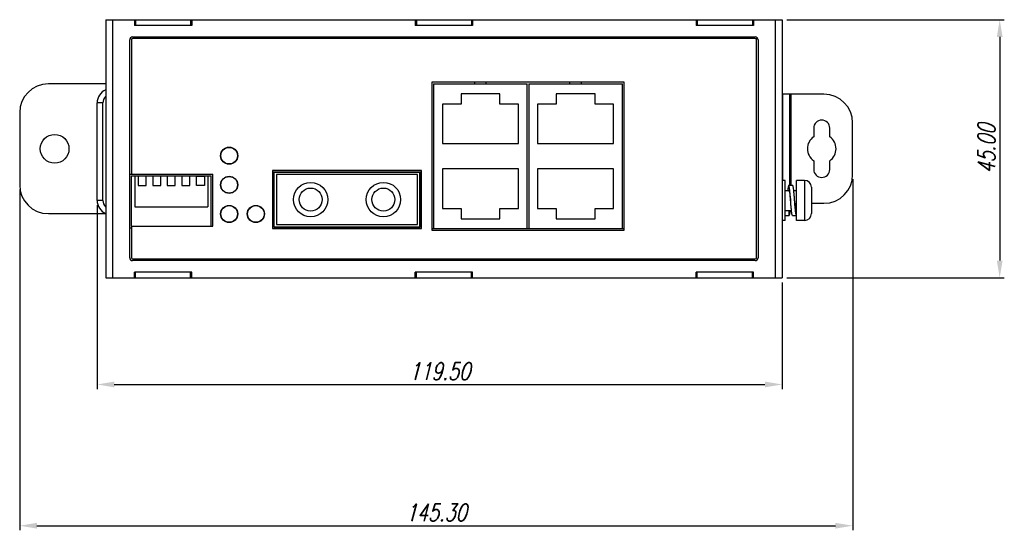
# Model space of a CAD drawing. Extents: x 808 to 1699, y 60 to 690.
# Tile 5 of 19: x 1137 to 1308, y 273 to 362. Entities that reach past the tile are written whole.
import ezdxf

# ---------------------------------------------------------------- set-up
doc = ezdxf.new("R2010")
doc.units = 0
doc.header["$LTSCALE"] = 2
doc.header["$MEASUREMENT"] = 0
doc.header["$PDMODE"] = 3
doc.layers.get('Defpoints').update_dxf_attribs({"linetype": 'CONTINUOUS'})
for name, color, linetype in [('1X1_LED_DXF_CONTINUOUS_L66', 7, 'CONTINUOUS'), ('1X3_G-G_DXF_CONTINUOUS_L67', 7, 'CONTINUOUS'), ('307229417C_DXF_CONTINUOU56', 7, 'CONTINUOUS'), ('3205278000_NDXF_CONTINUO51', 7, 'CONTINUOUS'), ('3991140800_BDXF_CONTINUO53', 7, 'CONTINUOUS'), ('3991141100_CDXF_CONTINUO49', 7, 'CONTINUOUS'), ('3991141500_PDXF_CONTINUO50', 7, 'CONTINUOUS'), ('DIN-SWITCH-5DXF_CONTINUO52', 7, 'CONTINUOUS'), ('FORM', 7, 'CONTINUOUS'), ('OPT-155B_DXF_CONTINUOUS_54', 7, 'CONTINUOUS'), ('PCB-M-8P_DXF_CONTINUOUS_55', 7, 'CONTINUOUS'), ('SCREW_M4_DXF_CONTINUOUS_57', 7, 'CONTINUOUS'), ('SNAP_2_DXF_CONTINUOUS_LINE', 7, 'CONTINUOUS'), ('SNAP_DXF_CONTINUOUS_LINE', 7, 'CONTINUOUS')]:
    doc.layers.add(name, color=color, linetype=linetype)
doc.styles.get("Standard").update_dxf_attribs({"font": 'txt.shx', "width": 0.75, "oblique": 15})
doc.dimstyles.get("Standard").update_dxf_attribs({"dimtxt": 0.18, "dimasz": 0.18, "dimexe": 0.18, "dimexo": 0.0625, "dimgap": 0.09, "dimtad": 0, "dimtih": 1, "dimtoh": 1, "dimdec": 4, "dimzin": 0, "dimdsep": 46, "dimtxsty": 'Standard', "dimcen": 0.09, "dimadec": 0, "dimazin": 0, "dimtfac": 1, "dimtdec": 4, "dimtofl": 0, "dimtmove": 0, "dimatfit": 3, "dimfxl": 0, "dimtolj": 1, "dimtzin": 0, "dimarcsym": 0})

# ---------------------------------------------------------------- blocks, each defined once
blk = doc.blocks.new('*D1')
at = {"layer": 'Defpoints', "color": 0}
for p in [(1150.09, 330.07), (1269.59, 316.57), (1269.59, 297.99)]:
    blk.add_point(p, dxfattribs=at)
at = {"layer": 'FORM', "color": 0, "lineweight": -2}
for p, q in [((1150.09, 329.27), (1150.09, 297.19)), ((1269.59, 315.77), (1269.59, 297.19)), ((1153.09, 297.99), (1266.59, 297.99))]:
    blk.add_line(p, q, dxfattribs=at)
at = {"layer": 'FORM', "color": 0}
for points in [[(1153.09, 298.49), (1153.09, 297.49), (1150.09, 297.99)], [(1266.59, 298.49), (1266.59, 297.49), (1269.59, 297.99)]]:
    blk.add_solid(points, dxfattribs=at)
at = {"layer": 'FORM', "color": 0, "insert": (1209.84, 300.29), "char_height": 3, "attachment_point": 5}
blk.add_mtext('\\A1;119.50', dxfattribs=at)
blk = doc.blocks.new('*D2')
at = {"layer": 'Defpoints', "color": 0}
for p in [(1281.89, 334.57), (1136.59, 332.77), (1281.89, 273.37)]:
    blk.add_point(p, dxfattribs=at)
at = {"layer": 'FORM', "color": 0, "lineweight": -2}
for p, q in [((1281.89, 333.77), (1281.89, 272.57)), ((1136.59, 331.97), (1136.59, 272.57)), ((1139.59, 273.37), (1278.89, 273.37))]:
    blk.add_line(p, q, dxfattribs=at)
at = {"layer": 'FORM', "color": 0}
for points in [[(1139.59, 273.87), (1139.59, 272.87), (1136.59, 273.37)], [(1278.89, 273.87), (1278.89, 272.87), (1281.89, 273.37)]]:
    blk.add_solid(points, dxfattribs=at)
at = {"layer": 'FORM', "color": 0, "insert": (1209.24, 275.67), "char_height": 3, "attachment_point": 5}
blk.add_mtext('\\A1;145.30', dxfattribs=at)
blk = doc.blocks.new('*D4')
at = {"layer": 'Defpoints', "color": 0}
for p in [(1269.59, 361.57), (1269.59, 316.57), (1307.54, 316.57)]:
    blk.add_point(p, dxfattribs=at)
at = {"layer": 'FORM', "color": 0, "lineweight": -2}
for p, q in [((1270.39, 361.57), (1308.34, 361.57)), ((1307.54, 358.57), (1307.54, 319.57)), ((1270.39, 316.57), (1308.34, 316.57))]:
    blk.add_line(p, q, dxfattribs=at)
at = {"layer": 'FORM', "color": 0}
for points in [[(1307.04, 358.57), (1308.04, 358.57), (1307.54, 361.57)], [(1307.04, 319.57), (1308.04, 319.57), (1307.54, 316.57)]]:
    blk.add_solid(points, dxfattribs=at)
at = {"layer": 'FORM', "color": 0, "insert": (1305.24, 339.07), "char_height": 3, "attachment_point": 5, "rotation": 90}
blk.add_mtext('\\A1;45.00', dxfattribs=at)

msp = doc.modelspace()

# ---------------------------------------------------------------- linework, layer by layer
at = {"layer": '1X1_LED_DXF_CONTINUOUS_L66', "color": 7, "linetype": 'Continuous'}
msp.add_circle((1177.788, 327.71), 1.45, dxfattribs=at)
at = {"layer": '1X3_G-G_DXF_CONTINUOUS_L67', "color": 7, "linetype": 'Continuous'}
for centre in [(1173.128, 337.87), (1173.128, 332.79), (1173.128, 327.71)]:
    msp.add_circle(centre, 1.45, dxfattribs=at)
at = {"layer": '307229417C_DXF_CONTINUOU56', "color": 7, "linetype": 'Continuous'}
for p, q in [((1215.963, 350.37), (1215.963, 350.67)), ((1217.963, 350.37), (1217.963, 350.67)), ((1232.563, 350.37), (1232.563, 350.67)), ((1234.563, 350.37), (1234.563, 350.67)), ((1208.788, 350.37), (1208.788, 325.17)), ((1208.788, 350.37), (1225.138, 350.37)), ((1213.578, 348.67), (1213.578, 346.87)), ((1220.348, 348.67), (1213.578, 348.67)), ((1220.348, 346.87), (1220.348, 348.67)), ((1225.138, 325.17), (1225.138, 350.37)), ((1225.388, 350.37), (1241.738, 350.37)), ((1225.388, 350.37), (1225.388, 325.17)), ((1236.948, 348.67), (1230.178, 348.67)), ((1230.178, 348.67), (1230.178, 346.87)), ((1236.948, 346.87), (1236.948, 348.67)), ((1241.738, 325.17), (1241.738, 350.37)), ((1210.338, 346.87), (1210.338, 339.97)), ((1213.578, 346.87), (1210.338, 346.87)), ((1223.588, 346.87), (1220.348, 346.87)), ((1223.588, 339.97), (1223.588, 346.87)), ((1230.178, 346.87), (1226.938, 346.87)), ((1226.938, 346.87), (1226.938, 339.97)), ((1240.188, 346.87), (1236.948, 346.87)), ((1240.188, 339.97), (1240.188, 346.87)), ((1210.338, 339.97), (1223.588, 339.97)), ((1226.938, 339.97), (1240.188, 339.97)), ((1223.588, 335.57), (1210.338, 335.57)), ((1210.338, 335.57), (1210.338, 328.67)), ((1223.588, 328.67), (1223.588, 335.57)), ((1240.188, 335.57), (1226.938, 335.57)), ((1226.938, 335.57), (1226.938, 328.67)), ((1240.188, 328.67), (1240.188, 335.57)), ((1210.338, 328.67), (1213.578, 328.67)), ((1213.578, 328.67), (1213.578, 326.87)), ((1220.348, 328.67), (1223.588, 328.67)), ((1220.348, 326.87), (1220.348, 328.67)), ((1226.938, 328.67), (1230.178, 328.67)), ((1230.178, 328.67), (1230.178, 326.87)), ((1236.948, 328.67), (1240.188, 328.67)), ((1236.948, 326.87), (1236.948, 328.67)), ((1213.578, 326.87), (1220.348, 326.87)), ((1230.178, 326.87), (1236.948, 326.87)), ((1208.788, 325.17), (1225.138, 325.17)), ((1225.388, 325.17), (1241.738, 325.17))]:
    msp.add_line(p, q, dxfattribs=at)
at = {"layer": '3205278000_NDXF_CONTINUO51', "color": 7, "linetype": 'Continuous'}
for p, q in [((1156.088, 358.07), (1156.088, 334.67)), ((1264.888, 358.27), (1156.288, 358.27)), ((1265.088, 320.07), (1265.088, 358.07)), ((1208.488, 350.67), (1208.488, 324.87)), ((1242.038, 350.67), (1208.488, 350.67)), ((1242.038, 324.87), (1242.038, 350.67)), ((1180.688, 335.27), (1180.688, 325.17)), ((1206.688, 335.27), (1180.688, 335.27)), ((1206.688, 325.17), (1206.688, 335.27)), ((1156.088, 334.67), (1170.268, 334.67)), ((1170.268, 325.57), (1170.268, 334.67)), ((1156.088, 325.57), (1156.088, 320.07)), ((1156.088, 325.57), (1170.268, 325.57)), ((1180.688, 325.17), (1206.688, 325.17)), ((1208.488, 324.87), (1242.038, 324.87)), ((1156.288, 319.87), (1264.888, 319.87))]:
    msp.add_line(p, q, dxfattribs=at)
for centre in [(1173.128, 337.87), (1173.128, 332.79), (1173.128, 327.71), (1177.788, 327.71)]:
    msp.add_circle(centre, 1.5, dxfattribs=at)
for centre, start, end in [((1156.288, 358.07), 90, 180), ((1264.888, 358.07), 0, 90), ((1156.288, 320.07), 180, 270), ((1264.888, 320.07), 270, 0)]:
    msp.add_arc(centre, 0.2, start, end, dxfattribs=at)
at = {"layer": '3991140800_BDXF_CONTINUO53', "color": 7, "linetype": 'Continuous'}
for p, q in [((1156.588, 316.57), (1166.588, 316.57)), ((1156.788, 316.57), (1156.788, 317.57)), ((1166.388, 316.57), (1166.388, 317.57)), ((1205.588, 316.57), (1215.588, 316.57)), ((1205.788, 316.57), (1205.788, 317.57)), ((1215.388, 316.57), (1215.388, 317.57)), ((1254.588, 316.57), (1264.588, 316.57)), ((1254.788, 316.57), (1254.788, 317.57)), ((1264.388, 316.57), (1264.388, 317.57))]:
    msp.add_line(p, q, dxfattribs=at)
at = {"layer": '3991141100_CDXF_CONTINUO49', "color": 3, "linetype": 'Continuous'}
for p, q in [((1156.588, 361.57), (1166.588, 361.57)), ((1205.588, 361.57), (1215.588, 361.57)), ((1254.588, 361.57), (1264.588, 361.57)), ((1150.088, 330.07), (1150.088, 347.07))]:
    msp.add_line(p, q, dxfattribs=at)
at = {"layer": '3991141100_CDXF_CONTINUO49', "color": 7, "linetype": 'Continuous'}
for p, q in [((1156.788, 361.57), (1156.788, 360.57)), ((1166.388, 361.57), (1166.388, 360.57)), ((1205.788, 361.57), (1205.788, 360.57)), ((1215.388, 361.57), (1215.388, 360.57)), ((1254.788, 361.57), (1254.788, 360.57)), ((1264.388, 361.57), (1264.388, 360.57)), ((1151.088, 347.07), (1150.088, 347.07)), ((1151.088, 330.07), (1151.088, 347.07)), ((1151.088, 330.07), (1150.088, 330.07))]:
    msp.add_line(p, q, dxfattribs=at)
at = {"layer": '3991141100_CDXF_CONTINUO49', "color": 3, "linetype": 'Continuous'}
for centre, start, end in [((1152.588, 347.07), 113.57818, 180), ((1152.588, 330.07), 180, 246.42182)]:
    msp.add_arc(centre, 2.5, start, end, dxfattribs=at)
at = {"layer": '3991141100_CDXF_CONTINUO49', "color": 7, "linetype": 'Continuous'}
for centre, start, end in [((1152.588, 347.07), 132.3997, 180), ((1152.588, 330.07), 180, 227.6003)]:
    msp.add_arc(centre, 1.5, start, end, dxfattribs=at)
at = {"layer": '3991141500_PDXF_CONTINUO50', "color": 7, "linetype": 'Continuous'}
for p, q in [((1151.588, 361.57), (1151.588, 316.57)), ((1151.588, 361.57), (1156.588, 361.57)), ((1152.788, 361.57), (1152.788, 316.57)), ((1156.588, 361.57), (1156.588, 360.57)), ((1166.588, 361.57), (1166.588, 360.57)), ((1166.588, 361.57), (1205.588, 361.57)), ((1205.588, 361.57), (1205.588, 360.57)), ((1215.588, 361.57), (1215.588, 360.57)), ((1215.588, 361.57), (1254.588, 361.57)), ((1254.588, 361.57), (1254.588, 360.57)), ((1264.588, 361.57), (1269.588, 361.57)), ((1264.588, 361.57), (1264.588, 360.57)), ((1268.388, 361.57), (1268.388, 316.57)), ((1269.588, 361.57), (1269.588, 316.57)), ((1166.588, 360.57), (1156.588, 360.57)), ((1215.588, 360.57), (1205.588, 360.57)), ((1264.588, 360.57), (1254.588, 360.57)), ((1155.788, 320.07), (1155.788, 358.07)), ((1156.288, 358.57), (1264.888, 358.57)), ((1265.388, 358.07), (1265.388, 320.07)), ((1208.538, 324.87), (1208.538, 350.67)), ((1241.988, 350.67), (1241.988, 324.87)), ((1180.738, 335.22), (1180.738, 325.22)), ((1206.638, 335.22), (1180.738, 335.22)), ((1206.638, 325.22), (1206.638, 335.22)), ((1155.788, 334.67), (1156.088, 334.67)), ((1155.788, 325.27), (1156.088, 325.27)), ((1180.738, 325.22), (1206.638, 325.22)), ((1264.888, 319.57), (1156.288, 319.57)), ((1151.588, 316.57), (1156.588, 316.57)), ((1156.588, 316.57), (1156.588, 317.57)), ((1166.588, 317.57), (1156.588, 317.57)), ((1166.588, 316.57), (1166.588, 317.57)), ((1166.588, 316.57), (1205.588, 316.57)), ((1215.588, 317.57), (1205.588, 317.57)), ((1205.588, 316.57), (1205.588, 317.57)), ((1215.588, 316.57), (1215.588, 317.57)), ((1215.588, 316.57), (1254.588, 316.57)), ((1264.588, 317.57), (1254.588, 317.57)), ((1254.588, 316.57), (1254.588, 317.57)), ((1264.588, 316.57), (1264.588, 317.57)), ((1264.588, 316.57), (1269.588, 316.57))]:
    msp.add_line(p, q, dxfattribs=at)
for centre, start, end in [((1156.288, 358.07), 90, 180), ((1264.888, 358.07), 0, 90), ((1156.288, 320.07), 180, 270), ((1264.888, 320.07), 270, 0)]:
    msp.add_arc(centre, 0.5, start, end, dxfattribs=at)
at = {"layer": 'DIN-SWITCH-5DXF_CONTINUO52', "color": 7, "linetype": 'Continuous'}
for p, q in [((1156.088, 325.57), (1156.088, 334.37)), ((1156.088, 334.37), (1169.968, 334.37)), ((1156.678, 334.37), (1156.678, 328.97)), ((1157.248, 334.27), (1157.248, 332.67)), ((1158.648, 334.27), (1157.248, 334.27)), ((1158.648, 332.67), (1158.648, 334.27)), ((1159.788, 334.27), (1159.788, 332.67)), ((1161.188, 334.27), (1159.788, 334.27)), ((1161.188, 332.67), (1161.188, 334.27)), ((1162.328, 334.27), (1162.328, 332.67)), ((1163.728, 334.27), (1162.328, 334.27)), ((1163.728, 332.67), (1163.728, 334.27)), ((1164.868, 334.27), (1164.868, 332.67)), ((1166.268, 334.27), (1164.868, 334.27)), ((1166.268, 332.67), (1166.268, 334.27)), ((1167.408, 332.67), (1167.408, 334.27)), ((1167.408, 334.27), (1168.808, 334.27)), ((1168.808, 334.27), (1168.808, 332.67)), ((1169.378, 334.37), (1169.378, 328.97)), ((1169.968, 325.57), (1169.968, 334.37)), ((1157.248, 332.67), (1158.648, 332.67)), ((1159.788, 332.67), (1161.188, 332.67)), ((1162.328, 332.67), (1163.728, 332.67)), ((1164.868, 332.67), (1166.268, 332.67)), ((1168.808, 332.67), (1167.408, 332.67)), ((1156.678, 328.97), (1169.378, 328.97))]:
    msp.add_line(p, q, dxfattribs=at)
at = {"layer": 'OPT-155B_DXF_CONTINUOUS_54', "color": 7, "linetype": 'Continuous'}
for p, q in [((1180.988, 325.47), (1180.988, 334.97)), ((1180.988, 334.97), (1206.388, 334.97)), ((1206.388, 325.47), (1206.388, 334.97)), ((1181.388, 334.57), (1181.388, 325.87)), ((1205.988, 334.57), (1181.388, 334.57)), ((1205.988, 325.87), (1205.988, 334.57)), ((1180.988, 325.47), (1206.388, 325.47)), ((1181.388, 325.87), (1205.988, 325.87)), ((1182.528, 325.22), (1182.528, 325.47)), ((1184.528, 325.22), (1184.528, 325.47)), ((1185.843, 325.22), (1185.843, 325.47)), ((1186.293, 325.22), (1186.293, 325.47)), ((1186.688, 325.47), (1186.688, 325.22)), ((1188.688, 325.47), (1188.688, 325.22)), ((1188.833, 325.22), (1188.833, 325.47)), ((1190.923, 325.22), (1190.923, 325.47)), ((1191.373, 325.22), (1191.373, 325.47)), ((1193.463, 325.22), (1193.463, 325.47)), ((1193.913, 325.22), (1193.913, 325.47)), ((1196.003, 325.22), (1196.003, 325.47)), ((1196.453, 325.22), (1196.453, 325.47)), ((1198.543, 325.22), (1198.543, 325.47)), ((1198.688, 325.47), (1198.688, 325.22)), ((1200.688, 325.47), (1200.688, 325.22)), ((1201.083, 325.22), (1201.083, 325.47)), ((1201.533, 325.22), (1201.533, 325.47)), ((1202.848, 325.22), (1202.848, 325.47)), ((1204.848, 325.22), (1204.848, 325.47))]:
    msp.add_line(p, q, dxfattribs=at)
for centre, radius in [((1187.338, 330.22), 3), ((1200.038, 330.22), 3), ((1187.338, 330.22), 2), ((1200.038, 330.22), 2)]:
    msp.add_circle(centre, radius, dxfattribs=at)
at = {"layer": 'PCB-M-8P_DXF_CONTINUOUS_55', "color": 7, "linetype": 'Continuous'}
for p, q in [((1208.538, 325.17), (1208.788, 325.17)), ((1225.138, 325.17), (1225.388, 325.17)), ((1241.738, 325.17), (1241.988, 325.17))]:
    msp.add_line(p, q, dxfattribs=at)
at = {"layer": 'SCREW_M4_DXF_CONTINUOUS_57', "color": 7, "linetype": 'Continuous'}
for p, q in [((1270.088, 333.57), (1269.588, 333.57)), ((1270.088, 326.57), (1270.088, 333.57)), ((1273.488, 333.57), (1272.088, 333.57)), ((1272.088, 326.57), (1272.088, 333.57)), ((1273.488, 333.57), (1273.488, 326.57)), ((1270.088, 331.82), (1270.738, 331.82)), ((1271.438, 332.67), (1270.738, 332.67)), ((1271.61, 331.82), (1272.088, 331.82)), ((1274.688, 332.37), (1274.688, 327.77)), ((1270.088, 328.32), (1271.216, 328.32)), ((1270.788, 327.47), (1270.788, 328.32)), ((1270.088, 326.57), (1269.588, 326.57)), ((1270.088, 327.47), (1270.788, 327.47)), ((1271.388, 327.47), (1272.088, 327.47)), ((1273.488, 326.57), (1272.088, 326.57))]:
    msp.add_line(p, q, dxfattribs=at)
for centre, start, end in [((1273.488, 332.37), 0, 90), ((1273.488, 327.77), 270, 0)]:
    msp.add_arc(centre, 1.2, start, end, dxfattribs=at)
for points, start_tangent, end_tangent in [([(1270.738, 332.67), (1270.706, 332.638), (1270.673, 332.543), (1270.641, 332.386), (1270.608, 332.173), (1270.576, 331.908), (1270.566, 331.82)], (-1, 0), (-0.1072644, -0.9942305)), ([(1271.063, 330.07), (1271.031, 330.477), (1270.998, 330.873), (1270.966, 331.25), (1270.933, 331.598), (1270.901, 331.908), (1270.868, 332.173), (1270.836, 332.386), (1270.803, 332.543), (1270.771, 332.638), (1270.738, 332.67)], (-0.0793218, 0.9968491), (-1, 0)), ([(1270.738, 331.82), (1270.774, 331.793), (1270.81, 331.715), (1270.846, 331.587), (1270.882, 331.414), (1270.918, 331.199), (1270.954, 330.95), (1270.99, 330.677), (1271.026, 330.383), (1271.062, 330.078), (1271.063, 330.07)], (1, 0), (0.117413, -0.9930832)), ([(1271.763, 330.07), (1271.731, 330.477), (1271.698, 330.873), (1271.666, 331.25), (1271.633, 331.598), (1271.601, 331.908), (1271.568, 332.173), (1271.536, 332.386), (1271.503, 332.543), (1271.471, 332.638), (1271.438, 332.67)], (-0.0793218, 0.9968491), (-1, 0)), ([(1271.388, 327.47), (1271.356, 327.502), (1271.323, 327.597), (1271.291, 327.753), (1271.258, 327.966), (1271.226, 328.231), (1271.193, 328.542), (1271.161, 328.889), (1271.128, 329.266), (1271.096, 329.663), (1271.063, 330.07)], (-1, 0), (-0.0793218, 0.9968491)), ([(1272.088, 327.47), (1272.056, 327.502), (1272.023, 327.597), (1271.991, 327.753), (1271.958, 327.966), (1271.926, 328.231), (1271.893, 328.542), (1271.861, 328.889), (1271.828, 329.266), (1271.796, 329.663), (1271.763, 330.07)], (-1, 0), (-0.0793218, 0.9968491)), ([(1272.088, 328.32), (1272.052, 328.347), (1272.015, 328.427), (1271.979, 328.558), (1271.943, 328.734), (1271.907, 328.95), (1271.87, 329.204), (1271.834, 329.482), (1271.798, 329.774), (1271.763, 330.07)], (-1, 0), (-0.117413, 0.9930832)), ([(1270.96, 328.32), (1270.951, 328.231), (1270.918, 327.966), (1270.886, 327.753), (1270.853, 327.597), (1270.821, 327.502), (1270.788, 327.47)], (-0.1071292, -0.9942451), (-1, 0))]:
    msp.add_spline(points, degree=3, dxfattribs=dict(at, start_tangent=start_tangent, end_tangent=end_tangent))
at = {"layer": 'SNAP_2_DXF_CONTINUOUS_LINE', "color": 7, "linetype": 'Continuous'}
for p, q in [((1151.588, 350.37), (1141.588, 350.37)), ((1136.588, 345.37), (1136.588, 332.77)), ((1141.588, 327.77), (1151.588, 327.77))]:
    msp.add_line(p, q, dxfattribs=at)
msp.add_circle((1142.688, 339.07), 2.5, dxfattribs=at)
for centre, start, end in [((1141.588, 345.37), 90, 180), ((1141.588, 332.77), 180, 270)]:
    msp.add_arc(centre, 5, start, end, dxfattribs=at)
at = {"layer": 'SNAP_DXF_CONTINUOUS_LINE', "color": 7, "linetype": 'Continuous'}
for p, q in [((1276.888, 348.57), (1269.588, 348.57)), ((1269.688, 333.57), (1269.688, 348.57)), ((1270.888, 348.57), (1270.888, 332.67)), ((1271.088, 348.57), (1271.088, 332.67)), ((1281.888, 334.57), (1281.888, 343.57)), ((1275.088, 342.67), (1275.088, 341.141)), ((1277.888, 341.141), (1277.888, 342.67)), ((1275.088, 336.999), (1275.088, 335.47)), ((1277.888, 335.47), (1277.888, 336.999)), ((1274.688, 329.57), (1276.888, 329.57))]:
    msp.add_line(p, q, dxfattribs=at)
for centre, radius, start, end in [((1276.888, 343.57), 5, 0, 90), ((1276.488, 342.67), 1.4, 0, 180), ((1276.488, 339.07), 2.5, 124.0558, 235.9442), ((1276.488, 339.07), 2.5, 304.0558, 55.9442), ((1276.488, 335.47), 1.4, 180, 0), ((1276.888, 334.57), 5, 270, 0)]:
    msp.add_arc(centre, radius, start, end, dxfattribs=at)

# ---------------------------------------------------------------- dimensions: what is measured, and where the dimension line sits
at = {"layer": 'FORM', "color": 2}
dim = msp.add_linear_dim(base=(1307.541, 316.57), p1=(1269.588, 361.57), p2=(1269.588, 316.57), angle=90, dimstyle='Standard', override={"dimtxt": 3, "dimasz": 3, "dimexe": 0.8, "dimexo": 0.8, "dimgap": 0.8, "dimtad": 1, "dimtih": 0, "dimtoh": 0, "dimdec": 2, "dimcen": -0.8, "dimtix": 1, "dimtofl": 1}, dxfattribs=at)
dim.commit()
dim.dimension.update_dxf_attribs({"geometry": '*D4', "text_midpoint": (1307.541, 339.07), "dimtype": 160})
for base, p1, p2, picture, middle in [((1281.888, 273.372), (1136.588, 332.77), (1281.888, 334.57), '*D2', (1209.238, 275.672)), ((1269.588, 297.99), (1150.088, 330.07), (1269.588, 316.57), '*D1', (1209.838, 300.29))]:
    dim = msp.add_linear_dim(base=base, p1=p1, p2=p2, dimstyle='Standard', override={"dimtxt": 3, "dimasz": 3, "dimexe": 0.8, "dimexo": 0.8, "dimgap": 0.8, "dimtad": 1, "dimtih": 0, "dimtoh": 0, "dimdec": 2, "dimcen": -0.8, "dimtix": 1, "dimtofl": 1}, dxfattribs=at)
    dim.commit()
    dim.dimension.update_dxf_attribs({"geometry": picture, "text_midpoint": middle})

doc.saveas('drawing.dxf')
